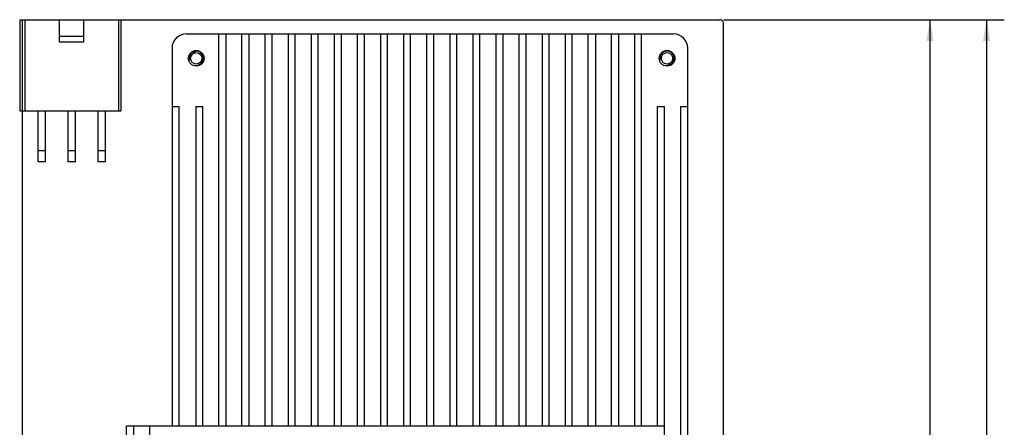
# Model space of a CAD drawing. Header units: millimetres. Extents: x 0 to 420, y 0 to 297.
# Tile 9 of 13: x 143 to 281, y 154 to 211. Entities that reach past the tile are written whole.
import ezdxf
from ezdxf.enums import TextEntityAlignment as Align

# ---------------------------------------------------------------- set-up
doc = ezdxf.new("R2010")
doc.units = ezdxf.units.MM
doc.header["$LTSCALE"] = 23.1
doc.layers.get('0').update_dxf_attribs({"linetype": 'CONTINUOUS'})
doc.layers.add('00_COMPONENTS', color=7, linetype='CONTINUOUS')
doc.layers.add('51__DRAFT_DIMS', color=7, linetype='CONTINUOUS')
doc.styles.get("Standard").update_dxf_attribs({"font": 'simfang.ttf'})
doc.dimstyles.new('DIMSTYLE_1', dxfattribs={"dimtxt": 3, "dimasz": 3, "dimexe": 2.5, "dimexo": 0.5, "dimgap": 0.75, "dimtad": 1, "dimdec": 1, "dimdsep": 46, "dimtxsty": 'STANDARD', "dimblk": '_FILLED', "dimblk1": '_FILLED', "dimblk2": '_FILLED', "dimcen": 0.09, "dimclrt": 3, "dimazin": 2, "dimtp": 0.5, "dimtm": 0.5, "dimtfac": 1, "dimtdec": 1, "dimtofl": 0, "dimtmove": 0, "dimatfit": 3, "dimldrblk": '_FILLED', "dimfxl": 1, "dimtolj": 1, "dimarcsym": 0})
doc.dimstyles.new('DIMSTYLE_2', dxfattribs={"dimtxt": 3, "dimasz": 3, "dimexe": 2.5, "dimexo": 0.5, "dimgap": 0.75, "dimtad": 1, "dimdsep": 46, "dimtxsty": 'STANDARD', "dimblk": '_FILLED', "dimblk1": '_FILLED', "dimblk2": '_FILLED', "dimcen": 0.09, "dimclrt": 3, "dimazin": 2, "dimtp": 0.5, "dimtm": 0.5, "dimtfac": 1, "dimtofl": 0, "dimtmove": 0, "dimatfit": 3, "dimldrblk": '_FILLED', "dimfxl": 1, "dimtolj": 1, "dimarcsym": 0})

# ---------------------------------------------------------------- blocks, each defined once
blk = doc.blocks.new('_FILLED')
at = {"color": 0, "linetype": 'ByBlock'}
blk.add_solid([(0, 0), (-1, 0.167), (-1, -0.167)], dxfattribs=at)
blk = doc.blocks.new('*D1')
at = {"layer": '51__DRAFT_DIMS', "color": 4}
for p, q in [((241.57, 211.18), (281.02, 211.18)), ((278.52, 211.18), (278.52, 120.69)), ((278.52, 30.2), (278.52, 120.69)), ((149.96, 30.2), (281.02, 30.2))]:
    blk.add_line(p, q, dxfattribs=at)
at = {"layer": '51__DRAFT_DIMS', "color": 4, "xscale": 3, "yscale": 3, "zscale": 3}
for p, rotation in [((278.52, 211.18), 90), ((278.52, 30.2), 270)]:
    blk.add_blockref('_FILLED', p, dxfattribs=dict(at, rotation=rotation))
at = {"layer": '51__DRAFT_DIMS', "color": 3}
blk.add_text('181', height=3, rotation=90, dxfattribs=at).set_placement((277.77, 120.69), align=Align.CENTER)
blk = doc.blocks.new('*D6')
at = {"layer": '51__DRAFT_DIMS', "color": 4}
for p, q in [((241.57, 211.18), (273.08, 211.18)), ((270.58, 211.18), (270.58, 126.81)), ((270.58, 42.43), (270.58, 126.81)), ((262.56, 42.43), (273.08, 42.43))]:
    blk.add_line(p, q, dxfattribs=at)
at = {"layer": '51__DRAFT_DIMS', "color": 4, "xscale": 3, "yscale": 3, "zscale": 3}
for p, rotation in [((270.58, 211.18), 90), ((270.58, 42.43), 270)]:
    blk.add_blockref('_FILLED', p, dxfattribs=dict(at, rotation=rotation))
at = {"layer": '51__DRAFT_DIMS', "color": 3}
blk.add_text('168.75', height=3, rotation=90, dxfattribs=at).set_placement((269.83, 126.81), align=Align.CENTER)

msp = doc.modelspace()

# ---------------------------------------------------------------- linework, layer by layer
at = {"layer": '00_COMPONENTS', "color": 7}
for p, q in [((142.769, 211.182), (142.769, 198.382)), ((142.769, 211.182), (241.069, 211.182)), ((143.169, 44.032), (143.169, 211.182)), ((148.369, 208.01), (148.369, 211.182)), ((151.769, 208.01), (151.769, 211.182)), ((156.969, 211.182), (156.969, 198.382)), ((241.569, 123.332), (241.569, 210.682)), ((151.769, 208.832), (148.369, 208.832)), ((166.159, 209.182), (234.569, 209.182)), ((170.719, 154.177), (170.719, 209.182)), ((171.719, 209.182), (171.719, 154.177)), ((173.962, 154.177), (173.962, 209.182)), ((174.962, 209.182), (174.962, 154.177)), ((177.204, 209.182), (177.204, 154.177)), ((178.204, 154.177), (178.204, 209.182)), ((180.446, 209.182), (180.446, 154.177)), ((181.446, 154.177), (181.446, 209.182)), ((183.689, 209.182), (183.689, 154.177)), ((184.689, 154.177), (184.689, 209.182)), ((186.931, 209.182), (186.931, 154.177)), ((187.931, 154.177), (187.931, 209.182)), ((190.174, 209.182), (190.174, 154.177)), ((191.174, 154.177), (191.174, 209.182)), ((193.416, 209.182), (193.416, 154.177)), ((194.416, 154.177), (194.416, 209.182)), ((196.659, 209.182), (196.659, 154.177)), ((197.659, 154.177), (197.659, 209.182)), ((199.901, 209.182), (199.901, 154.177)), ((200.901, 154.177), (200.901, 209.182)), ((203.144, 209.182), (203.144, 154.177)), ((204.144, 154.177), (204.144, 209.182)), ((206.386, 209.182), (206.386, 154.177)), ((207.386, 154.177), (207.386, 209.182)), ((209.629, 209.182), (209.629, 154.177)), ((210.629, 154.177), (210.629, 209.182)), ((212.871, 209.182), (212.871, 154.177)), ((213.871, 154.177), (213.871, 209.182)), ((216.114, 209.182), (216.114, 154.177)), ((217.114, 154.177), (217.114, 209.182)), ((219.356, 209.182), (219.356, 154.177)), ((220.356, 154.177), (220.356, 209.182)), ((222.599, 154.177), (222.599, 209.182)), ((223.599, 209.182), (223.599, 154.177)), ((225.841, 154.177), (225.841, 209.182)), ((226.841, 209.182), (226.841, 154.177)), ((229.084, 209.182), (229.084, 154.177)), ((230.084, 154.177), (230.084, 209.182)), ((151.769, 208.01), (148.369, 208.01)), ((164.159, 207.182), (164.159, 154.177)), ((236.569, 91.337), (236.569, 207.182)), ((142.769, 198.382), (156.969, 198.382)), ((145.334, 198.382), (145.334, 191.247)), ((146.404, 191.247), (146.404, 198.382)), ((149.534, 198.382), (149.534, 191.247)), ((150.604, 191.247), (150.604, 198.382)), ((153.734, 198.382), (153.734, 191.247)), ((154.804, 191.247), (154.804, 198.382)), ((164.159, 198.982), (165.167, 198.982)), ((165.167, 154.177), (165.167, 198.982)), ((167.477, 198.982), (167.477, 154.177)), ((167.477, 198.982), (168.477, 198.982)), ((168.477, 154.177), (168.477, 198.982)), ((232.326, 154.177), (232.326, 198.982)), ((232.326, 198.982), (233.326, 198.982)), ((233.326, 141.892), (233.326, 198.982)), ((235.569, 198.982), (235.569, 100.137)), ((235.569, 198.982), (236.569, 198.982)), ((146.404, 191.247), (145.334, 191.247)), ((150.604, 191.247), (149.534, 191.247)), ((154.804, 191.247), (153.734, 191.247)), ((157.749, 91.337), (157.749, 154.177)), ((157.749, 154.177), (233.326, 154.177)), ((158.749, 154.177), (158.749, 100.137)), ((160.992, 154.177), (160.992, 149.13))]:
    msp.add_line(p, q, dxfattribs=at)
at = {"layer": '00_COMPONENTS', "color": 4}
for p, q in [((143.469, 211.182), (143.469, 198.382)), ((156.669, 198.382), (156.669, 211.182)), ((166.461, 205.746), (167.567, 206.852)), ((233.682, 204.661), (234.757, 205.736)), ((145.334, 192.817), (146.404, 192.817)), ((149.534, 192.817), (150.604, 192.817)), ((153.734, 192.817), (154.804, 192.817))]:
    msp.add_line(p, q, dxfattribs=at)
at = {"layer": '00_COMPONENTS', "color": 7}
for centre, radius in [((167.559, 205.76), 1.1), ((167.559, 205.76), 0.8), ((233.659, 205.76), 1.1), ((233.659, 205.76), 0.8)]:
    msp.add_circle(centre, radius, dxfattribs=at)
for centre, radius, start, end in [((241.069, 210.682), 0.5, 0, 90), ((166.159, 207.182), 2, 90, 180), ((234.569, 207.182), 2, 0, 90)]:
    msp.add_arc(centre, radius, start, end, dxfattribs=at)
at = {"layer": '00_COMPONENTS', "color": 4}
for centre in [(167.559, 205.76), (233.659, 205.76)]:
    msp.add_arc(centre, 1, 255, 195, dxfattribs=at)

# ---------------------------------------------------------------- dimensions: what is measured, and where the dimension line sits
at = {"layer": '51__DRAFT_DIMS', "color": 4}
for base, p1, p2, angle, dimstyle, picture, middle in [((278.517, 30.202), (241.069, 211.182), (149.459, 30.202), 270, 'DIMSTYLE_1', '*D1', (278.517, 120.686)), ((270.578, 211.182), (262.062, 42.432), (241.069, 211.182), 90, 'DIMSTYLE_2', '*D6', (270.578, 126.881))]:
    dim = msp.add_linear_dim(base=base, p1=p1, p2=p2, angle=angle, dimstyle=dimstyle, dxfattribs=at)
    dim.commit()
    dim.dimension.update_dxf_attribs({"geometry": picture, "text_midpoint": middle, "dimtype": 160})

doc.saveas('drawing.dxf')
